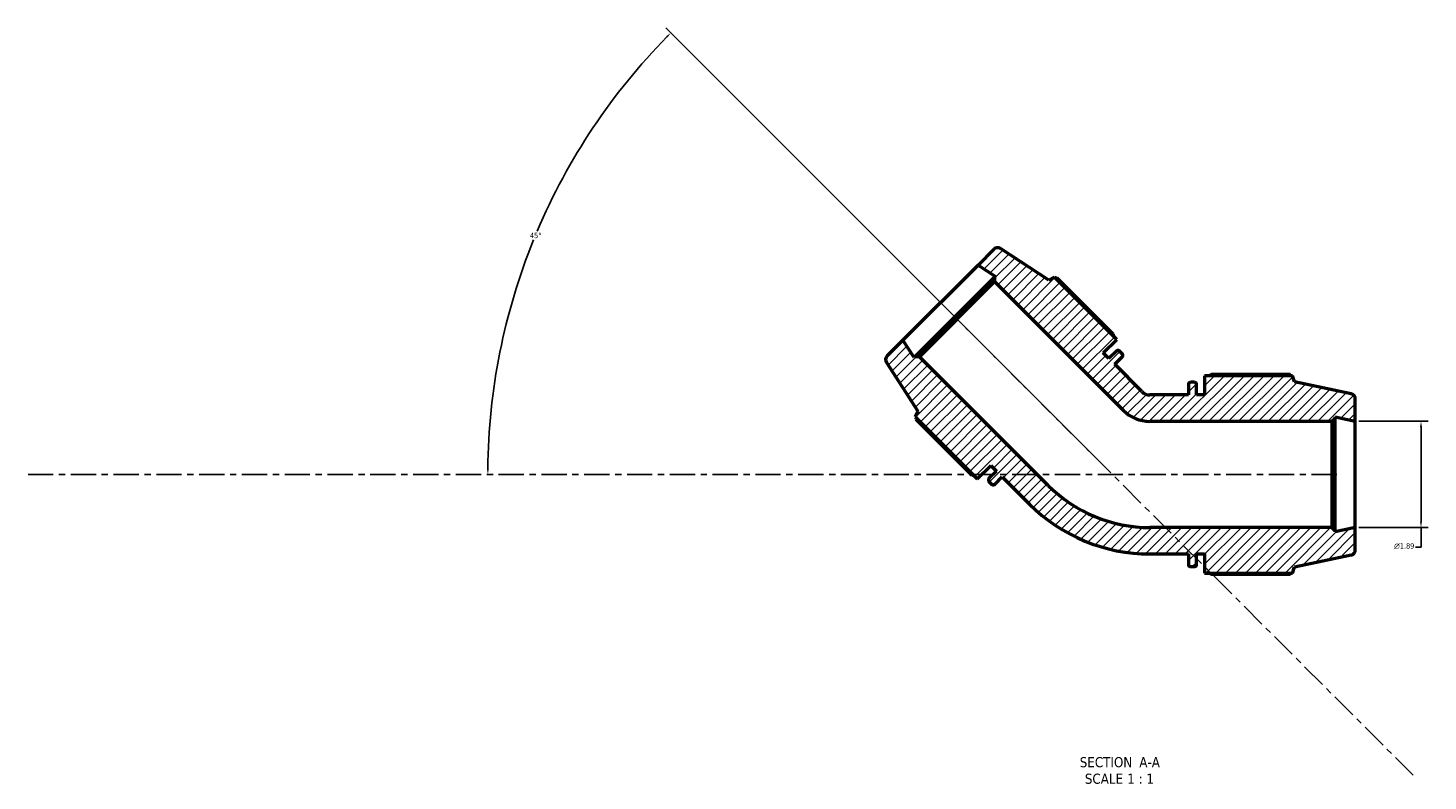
# Model space of a CAD drawing. Header units: inches. Extents: x 0.1 to 56, y -17.4 to 41.8.
# Tile 1 of 8: x 3 to 27.9, y -17.4 to -4. Entities that reach past the tile are written whole.
import ezdxf

# ---------------------------------------------------------------- set-up
doc = ezdxf.new("R2010")
doc.units = ezdxf.units.IN
doc.header["$MEASUREMENT"] = 0
doc.linetypes.add('CHAIN', pattern=[0.7087, 0.4724, -0.0591, 0.1181, -0.0591])
for name, color, linetype, lineweight in [('Centerline (ANSI)', 7, 'Continuous', 25), ('Dimension (ANSI)', 7, 'Continuous', 25), ('Hatch (ANSI)', 7, 'Continuous', 18), ('Symbol (ANSI)', 7, 'Continuous', 25), ('Visible (ANSI)', 7, 'Continuous', 50)]:
    doc.layers.add(name, color=color, linetype=linetype, lineweight=lineweight)
doc.styles.add('Label Text (ANSI)', font='tahoma.ttf')
doc.styles.add('Note Text (ANSI)', font='tahoma.ttf')
doc.dimstyles.new('Default (ANSI)', dxfattribs={"dimtxt": 0.094488, "dimasz": 0.098425, "dimexe": 0.125, "dimexo": 0.0625, "dimgap": 0.031496, "dimtad": 0, "dimtih": 1, "dimtoh": 1, "dimrnd": 1e-08, "dimzin": 4, "dimdsep": 46, "dimtxsty": 'Note Text (ANSI)', "dimcen": 0.09, "dimdle": 0.393701, "dimclrd": 256, "dimclre": 256, "dimclrt": 5, "dimadec": 0, "dimazin": 1, "dimtfac": 1, "dimtofl": 0, "dimtmove": 0, "dimatfit": 3, "dimfxl": 1, "dimtolj": 1, "dimtzin": 4, "dimlwd": -1, "dimlwe": -1, "dimarcsym": 0})

# ---------------------------------------------------------------- blocks, each defined once
blk = doc.blocks.new('*D7')
at = {"layer": 'Defpoints', "color": 0, "transparency": 16777216}
for p in [(12.647, -6.383), (2.962, -11.947), (22.239, -11.903), (22.283, -11.947)]:
    blk.add_point(p, dxfattribs=at)
at = {"layer": 'Dimension (ANSI)', "transparency": 16777216}
blk.add_line((22.195, -11.859), (14.327, -3.99), dxfattribs=at)
for start, end in [(135.5068, 157.055), (157.9436, 179.4932)]:
    blk.add_arc((22.283, -11.947), 11.127, start, end, dxfattribs=at)
for points in [[(14.334, -4.137), (14.357, -4.16), (14.415, -4.079)], [(11.173, -11.849), (11.14, -11.849), (11.156, -11.947)]]:
    blk.add_solid(points, dxfattribs=at)
at = {"layer": 'Dimension (ANSI)', "color": 5, "transparency": 16777216, "insert": (11.906, -7.641), "char_height": 0.0945, "attachment_point": 1, "style": 'Note Text (ANSI)'}
blk.add_mtext('\\A1;45°', dxfattribs=at)
blk = doc.blocks.new('*D8')
at = {"layer": 'Defpoints', "color": 0, "transparency": 16777216}
for p in [(26.613, -11), (26.613, -12.894), (27.784, -12.894)]:
    blk.add_point(p, dxfattribs=at)
at = {"layer": 'Dimension (ANSI)', "transparency": 16777216}
for p, q in [((26.676, -11), (27.909, -11)), ((27.784, -11.099), (27.784, -12.795)), ((26.676, -12.894), (27.909, -12.894)), ((27.784, -12.894), (27.784, -13.246)), ((27.784, -13.246), (27.685, -13.246))]:
    blk.add_line(p, q, dxfattribs=at)
for points in [[(27.767, -11.099), (27.8, -11.099), (27.784, -11)], [(27.767, -12.795), (27.8, -12.795), (27.784, -12.894)]]:
    blk.add_solid(points, dxfattribs=at)
at = {"layer": 'Dimension (ANSI)', "color": 5, "transparency": 16777216, "insert": (27.305, -13.175), "char_height": 0.09449, "attachment_point": 1, "style": 'Note Text (ANSI)'}
blk.add_mtext('\\A1;{\\fAIGDT|b0|i0;\\H0.0945;\\ln}\\fTahoma|b0|i0;\\H0.0945;1.89', dxfattribs=at)

msp = doc.modelspace()

# ---------------------------------------------------------------- hatches: boundary and pattern name
at = {"layer": 'Hatch (ANSI)'}
h = msp.add_hatch(dxfattribs=at)
h.set_pattern_fill('ANSI31', color=256, style=0)
edge = h.paths.add_edge_path()
edge.add_ellipse((20.238, -8.002), major_axis=(-0.0794, 0.0516), ratio=1, start_angle=270, end_angle=348)
edge.add_line((20.172, -7.935), (19.891, -8.216))
edge.add_line((19.891, -8.216), (20.2, -8.417))
edge.add_line((20.2, -8.417), (20.186, -8.431))
edge.add_line((20.186, -8.431), (20.186, -8.511))
edge.add_line((20.186, -8.511), (22.479, -10.804))
edge.add_ellipse((22.953, -10.33), major_axis=(0.474, -0.474), ratio=1, start_angle=270, end_angle=315)
edge.add_line((22.953, -11), (26.196, -11))
edge.add_line((26.196, -11), (26.252, -10.943))
edge.add_line((26.252, -10.943), (26.252, -10.923))
edge.add_line((26.252, -10.923), (26.613, -11))
edge.add_line((26.613, -11), (26.613, -10.603))
edge.add_ellipse((26.519, -10.603), major_axis=(0, 0.0947), ratio=1, start_angle=270, end_angle=348)
edge.add_line((26.538, -10.511), (25.531, -10.297))
edge.add_line((25.531, -10.297), (25.496, -10.189))
edge.add_line((25.496, -10.189), (23.929, -10.189))
edge.add_line((23.929, -10.189), (23.929, -10.53))
edge.add_line((23.929, -10.53), (23.784, -10.53))
edge.add_line((23.784, -10.53), (23.784, -10.341))
edge.add_ellipse((23.746, -10.341), major_axis=(0, 0.0379), ratio=1, start_angle=270, end_angle=360)
edge.add_line((23.746, -10.303), (23.678, -10.303))
edge.add_ellipse((23.678, -10.341), major_axis=(-0.0379, 0), ratio=1, start_angle=270, end_angle=360)
edge.add_line((23.64, -10.341), (23.64, -10.53))
edge.add_line((23.64, -10.53), (22.953, -10.53))
edge.add_ellipse((22.953, -10.33), major_axis=(-0.2, 0), ratio=1, start_angle=45, end_angle=90, ccw=False)
edge.add_line((22.812, -10.471), (22.326, -9.985))
edge.add_line((22.326, -9.985), (22.46, -9.852))
edge.add_ellipse((22.433, -9.825), major_axis=(0.0268, 0.0268), ratio=1, start_angle=270, end_angle=360)
edge.add_line((22.46, -9.798), (22.411, -9.75))
edge.add_ellipse((22.385, -9.776), major_axis=(-0.0268, 0.0268), ratio=1, start_angle=270, end_angle=360)
edge.add_line((22.358, -9.75), (22.224, -9.883))
edge.add_line((22.224, -9.883), (22.122, -9.781))
edge.add_line((22.122, -9.781), (22.363, -9.541))
edge.add_line((22.363, -9.541), (21.254, -8.432))
edge.add_line((21.254, -8.432), (21.154, -8.484))
edge.add_line((21.154, -8.484), (20.29, -7.923))
edge = h.paths.add_edge_path()
edge.add_ellipse((18.338, -9.902), major_axis=(-0.067, -0.067), ratio=1, start_angle=270, end_angle=348)
edge.add_line((18.259, -9.954), (18.82, -10.818))
edge.add_line((18.82, -10.818), (18.769, -10.918))
edge.add_line((18.769, -10.918), (19.877, -12.026))
edge.add_line((19.877, -12.026), (20.117, -11.786))
edge.add_line((20.117, -11.786), (20.219, -11.888))
edge.add_line((20.219, -11.888), (20.086, -12.022))
edge.add_ellipse((20.113, -12.048), major_axis=(-0.0268, -0.0268), ratio=1, start_angle=270, end_angle=360)
edge.add_line((20.086, -12.075), (20.134, -12.124))
edge.add_ellipse((20.161, -12.097), major_axis=(0.0268, -0.0268), ratio=1, start_angle=270, end_angle=360)
edge.add_line((20.188, -12.124), (20.322, -11.99))
edge.add_line((20.322, -11.99), (20.807, -12.476))
edge.add_ellipse((22.953, -10.33), major_axis=(2.146, -2.146), ratio=1, start_angle=270, end_angle=315)
edge.add_line((22.953, -13.365), (23.64, -13.365))
edge.add_line((23.64, -13.365), (23.64, -13.553))
edge.add_ellipse((23.678, -13.553), major_axis=(0, -0.0379), ratio=1, start_angle=270, end_angle=360)
edge.add_line((23.678, -13.591), (23.746, -13.591))
edge.add_ellipse((23.746, -13.553), major_axis=(0.0379, 0), ratio=1, start_angle=270, end_angle=360)
edge.add_line((23.784, -13.553), (23.784, -13.365))
edge.add_line((23.784, -13.365), (23.929, -13.365))
edge.add_line((23.929, -13.365), (23.929, -13.705))
edge.add_line((23.929, -13.705), (25.496, -13.705))
edge.add_line((25.496, -13.705), (25.531, -13.597))
edge.add_line((25.531, -13.597), (26.538, -13.383))
edge.add_ellipse((26.519, -13.291), major_axis=(0.0926, 0.0197), ratio=1, start_angle=270, end_angle=348)
edge.add_line((26.613, -13.291), (26.613, -12.894))
edge.add_line((26.613, -12.894), (26.252, -12.971))
edge.add_line((26.252, -12.971), (26.252, -12.951))
edge.add_line((26.252, -12.951), (26.196, -12.894))
edge.add_line((26.196, -12.894), (22.953, -12.894))
edge.add_ellipse((22.953, -10.33), major_axis=(-2.564, 0), ratio=1, start_angle=45, end_angle=90, ccw=False)
edge.add_line((21.14, -12.143), (18.847, -9.85))
edge.add_line((18.847, -9.85), (18.767, -9.85))
edge.add_line((18.767, -9.85), (18.753, -9.864))
edge.add_line((18.753, -9.864), (18.552, -9.555))
edge.add_line((18.552, -9.555), (18.271, -9.835))

# ---------------------------------------------------------------- linework, layer by layer
at = {"layer": 'Centerline (ANSI)', "linetype": 'CHAIN', "ltscale": 0.952448}
for p, q in [((27.646, -17.31), (19.428, -9.092)), ((2.962, -11.947), (26.321, -11.947))]:
    msp.add_line(p, q, dxfattribs=at)
at = {"layer": 'Visible (ANSI)'}
for p, q in [((20.172, -7.935), (19.891, -8.216)), ((21.154, -8.484), (20.29, -7.923)), ((19.891, -8.216), (18.552, -9.555)), ((19.891, -8.216), (20.2, -8.417)), ((20.186, -8.431), (18.767, -9.85)), ((20.2, -8.417), (20.186, -8.431)), ((20.186, -8.431), (20.186, -8.511)), ((21.254, -8.432), (21.154, -8.484)), ((22.363, -9.541), (21.254, -8.432)), ((22.297, -9.446), (21.299, -8.448)), ((18.847, -9.85), (20.186, -8.511)), ((20.186, -8.511), (22.479, -10.804)), ((18.552, -9.555), (18.271, -9.835)), ((18.753, -9.864), (18.552, -9.555)), ((22.122, -9.781), (22.363, -9.541)), ((18.259, -9.954), (18.82, -10.818)), ((18.767, -9.85), (18.753, -9.864)), ((18.847, -9.85), (18.767, -9.85)), ((21.14, -12.143), (18.847, -9.85)), ((22.224, -9.883), (22.122, -9.781)), ((22.358, -9.75), (22.224, -9.883)), ((22.326, -9.985), (22.46, -9.852)), ((22.46, -9.798), (22.411, -9.75)), ((22.812, -10.471), (22.326, -9.985)), ((25.496, -10.189), (23.929, -10.189)), ((23.929, -10.189), (23.929, -10.53)), ((25.453, -10.169), (24.042, -10.169)), ((25.531, -10.297), (25.496, -10.189)), ((23.64, -10.341), (23.64, -10.53)), ((23.746, -10.303), (23.678, -10.303)), ((23.784, -10.53), (23.784, -10.341)), ((26.538, -10.511), (25.531, -10.297)), ((23.64, -10.53), (22.953, -10.53)), ((23.929, -10.53), (23.784, -10.53)), ((26.613, -11), (26.613, -10.603)), ((18.82, -10.818), (18.769, -10.918)), ((18.769, -10.918), (19.877, -12.026)), ((18.784, -10.963), (19.782, -11.961)), ((26.196, -11), (26.252, -10.943)), ((26.252, -10.943), (26.252, -10.923)), ((26.252, -10.923), (26.613, -11)), ((26.252, -12.951), (26.252, -10.943)), ((22.953, -11), (26.196, -11)), ((26.196, -11), (26.196, -12.894)), ((26.613, -12.894), (26.613, -11)), ((19.877, -12.026), (20.117, -11.786)), ((20.219, -11.888), (20.086, -12.022)), ((20.117, -11.786), (20.219, -11.888)), ((20.086, -12.075), (20.134, -12.124)), ((20.188, -12.124), (20.322, -11.99)), ((20.322, -11.99), (20.807, -12.476)), ((26.196, -12.894), (22.953, -12.894)), ((26.252, -12.951), (26.196, -12.894)), ((26.613, -12.894), (26.252, -12.971)), ((26.252, -12.971), (26.252, -12.951)), ((26.613, -13.291), (26.613, -12.894)), ((22.953, -13.365), (23.64, -13.365)), ((23.64, -13.365), (23.64, -13.553)), ((23.784, -13.553), (23.784, -13.365)), ((23.784, -13.365), (23.929, -13.365)), ((23.929, -13.365), (23.929, -13.705)), ((25.531, -13.597), (26.538, -13.383)), ((23.678, -13.591), (23.746, -13.591)), ((23.929, -13.705), (25.496, -13.705)), ((25.496, -13.705), (25.531, -13.597)), ((24.042, -13.725), (25.453, -13.725))]:
    msp.add_line(p, q, dxfattribs=at)
for centre, radius, start, end in [((20.238, -8.002), 0.0947, 57, 135), ((18.338, -9.902), 0.0947, 135, 213), ((22.385, -9.776), 0.0379, 45, 135), ((22.433, -9.825), 0.0379, 315, 45), ((22.953, -10.33), 0.2, 225, 270), ((23.678, -10.341), 0.0379, 90, 180), ((23.746, -10.341), 0.0379, 0, 90), ((26.519, -10.603), 0.0947, 0, 78), ((22.953, -10.33), 0.671, 225, 270), ((20.113, -12.048), 0.0379, 135, 225), ((20.161, -12.097), 0.0379, 225, 315), ((22.953, -10.33), 2.564, 225, 270), ((22.953, -10.33), 3.035, 225, 270), ((26.519, -13.291), 0.0947, 282, 0), ((23.678, -13.553), 0.0379, 180, 270), ((23.746, -13.553), 0.0379, 270, 0)]:
    msp.add_arc(centre, radius, start, end, dxfattribs=at)
for points, weights in [([(21.299, -8.448), (21.288, -8.452), (21.277, -8.455)], [2.74138513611, 2.75587287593, 2.77002672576]), ([(22.297, -9.446), (22.302, -9.465), (22.306, -9.484)], [1.01813447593, 1.01639217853, 1.01450253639]), ([(24.009, -10.189), (24.025, -10.179), (24.042, -10.169)], [1.01093915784, 1.01287099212, 1.01465616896]), ([(25.464, -10.189), (25.458, -10.179), (25.453, -10.169)], [1.00107213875, 1.00061005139, 1]), ([(18.792, -10.941), (18.788, -10.952), (18.784, -10.963)], [2.75822925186, 2.74413568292, 2.72970964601]), ([(19.82, -11.97), (19.801, -11.965), (19.782, -11.961)], [1.01450253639, 1.01639217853, 1.01813447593]), ([(24.042, -13.725), (24.025, -13.715), (24.009, -13.705)], [1.01465616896, 1.01287099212, 1.01093915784]), ([(25.453, -13.725), (25.458, -13.715), (25.464, -13.705)], [1, 1.00061005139, 1.00107213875])]:
    msp.add_rational_spline(points, weights, degree=2, dxfattribs=at)

# ---------------------------------------------------------------- texts
at = {"layer": 'Symbol (ANSI)', "char_height": 0.18, "attachment_point": 7, "style": 'Label Text (ANSI)'}
for s, insert in [('SECTION', (21.703, -17.169)), (' A-A', (22.697, -17.165)), ('SCALE', (21.794, -17.464)), (' 1 : 1', (22.482, -17.461))]:
    msp.add_mtext(s, dxfattribs=dict(at, insert=insert))

# ---------------------------------------------------------------- dimensions: what is measured, and where the dimension line sits
at = {"layer": 'Dimension (ANSI)'}
dim = msp.add_angular_dim_3p(base=(12.647, -6.383), center=(22.283, -11.947), p1=(22.239, -11.903), p2=(2.962, -11.947), dimstyle='Default (ANSI)', override={"dimgap": 0.031496, "dimse2": 1, "dimadec": 0, "dimtol": 0, "dimlim": 0, "dimtp": 0, "dimtm": 0, "dimtdec": 0}, dxfattribs=at)
dim.commit()
dim.dimension.update_dxf_attribs({"geometry": '*D7', "text_midpoint": (12.003, -7.689), "dimtype": 165})
dim = msp.add_linear_dim(base=(27.784, -12.894), p1=(26.613, -11), p2=(26.613, -12.894), angle=90, text='{\\fAIGDT|b0|i0;\\H0.0945;\\ln}\\fTahoma|b0|i0;\\H0.0945;<>', dimstyle='Default (ANSI)', override={"dimgap": 0.031496, "dimdec": 2, "dimtol": 0, "dimlim": 0, "dimtp": 0, "dimtm": 0, "dimtdec": 2, "dimatfit": 2}, dxfattribs=at)
dim.commit()
dim.dimension.update_dxf_attribs({"geometry": '*D8', "text_midpoint": (27.479, -13.246), "dimtype": 160})

doc.saveas('drawing.dxf')
